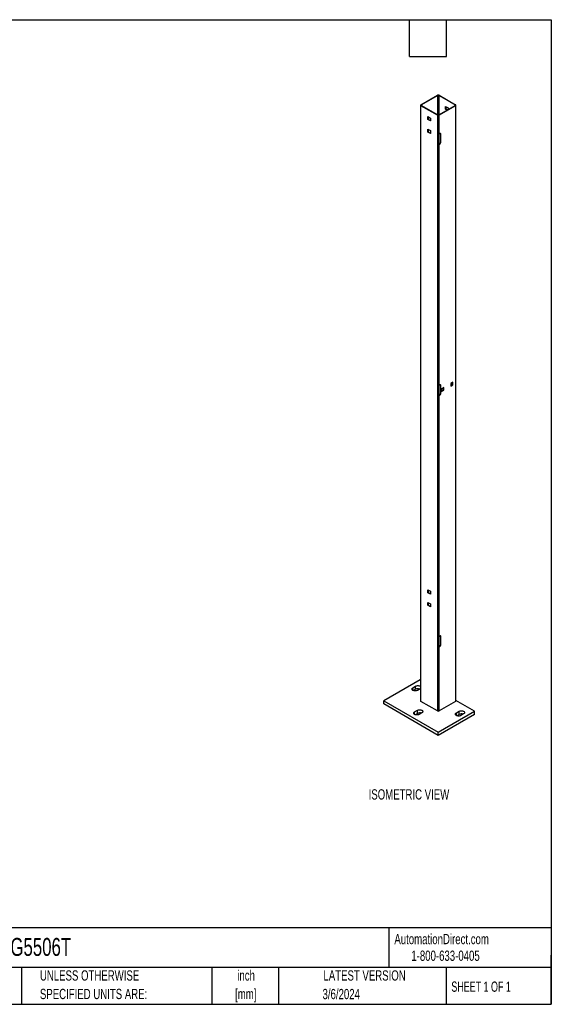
# Model space of a CAD drawing. Header units: inches. Extents: x 0.2 to 10.8, y 0.2 to 8.2.
# Tile 2 of 2: x 6.4 to 10.8, y 0.2 to 8.2. Entities that reach past the tile are written whole.
import ezdxf

# ---------------------------------------------------------------- set-up
doc = ezdxf.new("R2010")
doc.units = ezdxf.units.IN
doc.header["$MEASUREMENT"] = 0
doc.layers.add('DIMENSIONS', color=140, linetype='Continuous', lineweight=25)
doc.layers.add('TEXT', color=140, linetype='Continuous', lineweight=25)
doc.styles.add('SLDTEXTSTYLE0', font='TXT', dxfattribs={"width": 0.7})
doc.styles.add('SLDTEXTSTYLE1', font='TXT', dxfattribs={"width": 0.65})

# ---------------------------------------------------------------- blocks, each defined once
blk = doc.blocks.new('SW_NOTE_0')
at = {"layer": 'DIMENSIONS', "color": 0, "insert": (0, 0.859), "char_height": 0.66667, "attachment_point": 1, "style": 'SLDTEXTSTYLE0'}
blk.add_mtext('ISOMETRIC VIEW', dxfattribs=at)
blk = doc.blocks.new('ISOMETRIC_VIEW')
at = {"layer": 'DIMENSIONS', "color": 140}
blk.add_blockref('SW_NOTE_0', (0, -0.097), dxfattribs=at)

msp = doc.modelspace()

# ---------------------------------------------------------------- linework, layer by layer
for p, q in [((9.69196, 7.55942), (9.82513, 7.6363)), ((9.82855, 7.63433), (9.69538, 7.55745)), ((9.82855, 7.47636), (9.82855, 7.63433)), ((9.96903, 7.55745), (9.83586, 7.63433)), ((9.83586, 7.63433), (9.83586, 7.48123)), ((9.83928, 7.6363), (9.97245, 7.55942)), ((9.68903, 7.55534), (9.68903, 2.71564)), ((9.82513, 7.47438), (9.69196, 7.55126)), ((9.69196, 2.71156), (9.69196, 7.55126)), ((9.69538, 7.55745), (9.69538, 7.55323)), ((9.69538, 7.55323), (9.82855, 7.47636)), ((9.83586, 7.47636), (9.96903, 7.55323)), ((9.97245, 7.55126), (9.83928, 7.47438)), ((9.89232, 7.54539), (9.91257, 7.53369)), ((9.89232, 7.522), (9.89232, 7.54539)), ((9.89232, 7.522), (9.89573, 7.52397)), ((9.90362, 7.51547), (9.89232, 7.522)), ((9.89573, 7.52397), (9.89573, 7.54341)), ((9.90704, 7.51745), (9.89573, 7.52397)), ((9.91257, 7.53369), (9.91257, 7.52064)), ((9.96903, 7.55323), (9.96903, 7.55745)), ((9.97245, 7.55126), (9.97245, 2.71156)), ((9.97538, 2.71564), (9.97538, 7.55534)), ((9.74842, 7.46232), (9.76868, 7.45063)), ((9.74842, 7.43893), (9.74842, 7.46232)), ((9.74842, 7.43893), (9.75184, 7.4409)), ((9.75184, 7.46035), (9.75184, 7.4409)), ((9.75184, 7.4409), (9.76868, 7.43118)), ((9.76868, 7.45063), (9.76868, 7.42723)), ((9.82513, 7.47438), (9.82513, 2.63468)), ((9.83449, 7.4818), (9.83449, 7.47579)), ((9.83586, 7.48123), (9.84008, 7.47879)), ((9.838, 7.47999), (9.838, 7.47759)), ((9.83928, 7.32128), (9.83928, 7.47438)), ((9.76868, 7.42723), (9.74842, 7.43893)), ((9.74842, 7.36025), (9.76868, 7.34856)), ((9.74842, 7.33686), (9.74842, 7.36025)), ((9.74842, 7.33686), (9.75184, 7.33883)), ((9.76868, 7.32517), (9.74842, 7.33686)), ((9.75184, 7.35828), (9.75184, 7.33883)), ((9.75184, 7.33883), (9.76868, 7.32911)), ((9.76868, 7.34856), (9.76868, 7.32517)), ((9.838, 7.2356), (9.838, 7.32066)), ((9.84576, 7.32502), (9.83928, 7.32128)), ((9.85342, 7.3206), (9.85, 7.32257)), ((9.85, 7.25521), (9.85, 7.32257)), ((9.85342, 7.25323), (9.85342, 7.3206)), ((9.838, 7.23943), (9.84234, 7.24194)), ((9.83928, 7.23622), (9.84576, 7.23997)), ((9.83928, 5.27993), (9.83928, 7.23622)), ((9.84576, 7.23997), (9.84234, 7.24194)), ((9.85342, 7.25323), (9.85, 7.25521)), ((9.84576, 5.28367), (9.83928, 5.27993)), ((9.85342, 5.27925), (9.85, 5.28122)), ((9.85, 5.21386), (9.85, 5.28122)), ((9.9519, 5.30454), (9.93348, 5.29391)), ((9.93348, 5.29391), (9.93348, 5.27265)), ((9.93348, 5.27659), (9.94848, 5.28525)), ((9.93348, 5.27265), (9.9519, 5.28328)), ((9.94848, 5.28525), (9.94848, 5.30257)), ((9.9519, 5.28328), (9.94848, 5.28525)), ((9.9519, 5.28328), (9.9519, 5.30454)), ((9.838, 5.19425), (9.838, 5.27931)), ((9.838, 5.19808), (9.84234, 5.20059)), ((9.84576, 5.19861), (9.84234, 5.20059)), ((9.85342, 5.21188), (9.85, 5.21386)), ((9.85342, 5.21188), (9.85342, 5.27925)), ((9.87824, 5.26202), (9.85983, 5.25139)), ((9.85983, 5.25139), (9.85983, 5.23013)), ((9.85983, 5.23407), (9.87482, 5.24273)), ((9.85983, 5.23013), (9.87824, 5.24076)), ((9.87482, 5.24273), (9.87482, 5.26005)), ((9.87824, 5.24076), (9.87482, 5.24273)), ((9.87824, 5.24076), (9.87824, 5.26202)), ((9.83928, 5.19487), (9.84576, 5.19861)), ((9.83928, 3.23858), (9.83928, 5.19487)), ((9.74842, 3.61777), (9.76868, 3.60608)), ((9.74842, 3.59438), (9.74842, 3.61777)), ((9.75184, 3.6158), (9.75184, 3.59635)), ((9.76868, 3.60608), (9.76868, 3.58269)), ((9.74842, 3.59438), (9.75184, 3.59635)), ((9.76868, 3.58269), (9.74842, 3.59438)), ((9.75184, 3.59635), (9.76868, 3.58663)), ((9.74842, 3.5157), (9.76868, 3.50401)), ((9.74842, 3.49231), (9.74842, 3.5157)), ((9.74842, 3.49231), (9.75184, 3.49429)), ((9.76868, 3.48062), (9.74842, 3.49231)), ((9.75184, 3.51373), (9.75184, 3.49429)), ((9.75184, 3.49429), (9.76868, 3.48457)), ((9.76868, 3.50401), (9.76868, 3.48062)), ((9.838, 3.1529), (9.838, 3.23795)), ((9.84576, 3.24232), (9.83928, 3.23858)), ((9.85342, 3.2379), (9.85, 3.23987)), ((9.85, 3.1725), (9.85, 3.23987)), ((9.85342, 3.17053), (9.85342, 3.2379)), ((9.838, 3.15673), (9.84234, 3.15924)), ((9.83928, 3.15352), (9.84576, 3.15726)), ((9.83928, 2.63468), (9.83928, 3.15352)), ((9.84576, 3.15726), (9.84234, 3.15924)), ((9.85342, 3.17053), (9.85, 3.1725)), ((9.68489, 2.88572), (9.39026, 2.71564)), ((9.68903, 2.88333), (9.68489, 2.88572)), ((9.62597, 2.82194), (9.64806, 2.8347)), ((9.62597, 2.80068), (9.62597, 2.82194)), ((9.64806, 2.80918), (9.63003, 2.79877)), ((9.64806, 2.80918), (9.64806, 2.8347)), ((9.68489, 2.81344), (9.66279, 2.80068)), ((9.39026, 2.69012), (9.39026, 2.71564)), ((9.39026, 2.71564), (9.83221, 2.46051)), ((9.83221, 2.43499), (9.39026, 2.69012)), ((9.82513, 2.63468), (9.69196, 2.71156)), ((9.97245, 2.71156), (9.83928, 2.63468)), ((10.12683, 2.63059), (9.97538, 2.71803)), ((9.6407, 2.62634), (9.66279, 2.6391)), ((9.6407, 2.60508), (9.6407, 2.62634)), ((9.66279, 2.61358), (9.64476, 2.60317)), ((9.66279, 2.61358), (9.66279, 2.6391)), ((9.69962, 2.61784), (9.67753, 2.60508)), ((9.83221, 2.46051), (10.12683, 2.63059)), ((10.12683, 2.60508), (9.83221, 2.43499)), ((9.97952, 2.61784), (10.00162, 2.63059)), ((9.97952, 2.59658), (9.97952, 2.61784)), ((10.00162, 2.60508), (9.98358, 2.59466)), ((10.00162, 2.60508), (10.00162, 2.63059)), ((10.03845, 2.60933), (10.01635, 2.59658)), ((10.12683, 2.60508), (10.12683, 2.63059)), ((9.83221, 2.43499), (9.83221, 2.46051))]:
    msp.add_line(p, q)
at = {"flags": 128}
for points in [[(9.66279, 2.80068), (9.65824, 2.79858), (9.65298, 2.79712), (9.6473, 2.79637), (9.64146, 2.79637), (9.63578, 2.79712), (9.63053, 2.79858), (9.62597, 2.80068), (9.62233, 2.80331), (9.6198, 2.80634), (9.6185, 2.80963), (9.6185, 2.81299), (9.6198, 2.81628), (9.62233, 2.81931), (9.62597, 2.82194)], [(9.64806, 2.8347), (9.65262, 2.8368), (9.65788, 2.83826), (9.66356, 2.83901), (9.66939, 2.83901), (9.67508, 2.83826), (9.68033, 2.8368), (9.68489, 2.8347), (9.68853, 2.83206), (9.68903, 2.83158)], [(9.68903, 2.81655), (9.68853, 2.81607), (9.68489, 2.81344)], [(9.66279, 2.6391), (9.66735, 2.6412), (9.67261, 2.64266), (9.67829, 2.64341), (9.68412, 2.64341), (9.68981, 2.64266), (9.69506, 2.6412), (9.69962, 2.6391), (9.70326, 2.63647), (9.70579, 2.63343), (9.70709, 2.63015), (9.70709, 2.62679), (9.70579, 2.6235), (9.70326, 2.62047), (9.69962, 2.61784)], [(9.67753, 2.60508), (9.67297, 2.60298), (9.66771, 2.60152), (9.66203, 2.60077), (9.6562, 2.60077), (9.65051, 2.60152), (9.64526, 2.60298), (9.6407, 2.60508), (9.63706, 2.60771), (9.63453, 2.61075), (9.63323, 2.61403), (9.63323, 2.6174), (9.63453, 2.62068), (9.63706, 2.62371), (9.6407, 2.62634)], [(10.01635, 2.59658), (10.01179, 2.59448), (10.00653, 2.59302), (10.00085, 2.59227), (9.99502, 2.59227), (9.98933, 2.59302), (9.98408, 2.59448), (9.97952, 2.59658), (9.97588, 2.59921), (9.97335, 2.60224), (9.97206, 2.60552), (9.97206, 2.60889), (9.97335, 2.61217), (9.97588, 2.61521), (9.97952, 2.61784)], [(10.00162, 2.63059), (10.00618, 2.63269), (10.01143, 2.63415), (10.01712, 2.6349), (10.02295, 2.6349), (10.02863, 2.63415), (10.03389, 2.63269), (10.03845, 2.63059), (10.04208, 2.62796), (10.04461, 2.62493), (10.04591, 2.62165), (10.04591, 2.61828), (10.04461, 2.615), (10.04208, 2.61197), (10.03845, 2.60933)]]:
    msp.add_lwpolyline(points, dxfattribs=at)
for centre, radius, start, end in [((9.83221, 7.62266), 0.01537, 62.609672, 117.390328), ((9.83221, 7.62728), 0.00794, 62.609672, 117.390328), ((9.69351, 7.55534), 0.00437, 110.783421, 249.216579), ((9.69618, 7.55534), 0.00226, 110.783421, 249.216579), ((9.96823, 7.55534), 0.00226, 290.783421, 69.216579), ((9.9709, 7.55534), 0.00437, 290.783421, 69.216579), ((9.83221, 7.48803), 0.01537, 242.609672, 297.390328), ((9.83221, 7.48341), 0.00794, 242.609672, 297.390328), ((9.83287, 7.47595), 0.00607, 60.518298, 74.585556), ((9.83399, 7.33049), 0.01062, 292.170712, 299.844522), ((9.84875, 7.32136), 0.00473, 350.785963, 129.203285), ((9.84326, 7.32285), 0.00675, 357.664423, 28.492563), ((9.83399, 7.24544), 0.01062, 292.170712, 299.844522), ((9.83337, 7.25596), 0.01665, 302.605478, 357.394522), ((9.83679, 7.25399), 0.01665, 302.605478, 357.394522), ((9.84875, 5.28), 0.00473, 350.785963, 129.203285), ((9.84326, 5.2815), 0.00675, 357.664423, 28.492563), ((9.83399, 5.28914), 0.01062, 292.170712, 299.844522), ((9.83337, 5.21461), 0.01665, 302.605478, 357.394522), ((9.83679, 5.21264), 0.01665, 302.605478, 357.394522), ((9.83399, 5.20408), 0.01062, 292.170712, 299.844522), ((9.83399, 3.24779), 0.01062, 292.170712, 299.844522), ((9.84875, 3.23865), 0.00473, 350.785963, 129.203285), ((9.84326, 3.24014), 0.00675, 357.664423, 28.492563), ((9.83399, 3.16273), 0.01062, 292.170712, 299.844522), ((9.83337, 3.17326), 0.01665, 302.605478, 357.394522), ((9.83679, 3.17129), 0.01665, 302.605478, 357.394522), ((9.6666, 2.7733), 0.04038, 69.361377, 117.320431), ((9.69404, 2.71614), 0.00503, 185.694799, 245.625342), ((9.97037, 2.71614), 0.00503, 294.374658, 354.305201), ((9.68133, 2.5777), 0.04038, 69.361377, 117.320431), ((9.83221, 2.64832), 0.01537, 242.609672, 297.390328), ((10.02015, 2.5692), 0.04038, 69.361377, 117.320431)]:
    msp.add_arc(centre, radius, start, end)
at = {"layer": 'TEXT'}
for p, q in [((0.25, 8.25), (10.75, 8.25)), ((9.6, 7.95), (9.6, 8.25)), ((9.9, 7.95), (9.9, 8.25)), ((10.75, 8.25), (10.75, 0.25)), ((9.6, 7.95), (9.9, 7.95)), ((10.75, 0.87111), (0.25, 0.87111)), ((9.4321, 0.87111), (9.4321, 0.55)), ((10.75, 0.25), (10.75, 0.65)), ((10.75, 0.55), (0.25, 0.55)), ((6.44804, 0.55), (6.44804, 0.25)), ((7.99308, 0.55), (7.99308, 0.25)), ((8.53591, 0.55), (8.53591, 0.25)), ((9.89562, 0.55), (9.89562, 0.25)), ((0.25, 0.25), (10.75, 0.25))]:
    msp.add_line(p, q, dxfattribs=at)

# ---------------------------------------------------------------- block references
at = {"color": 7, "linetype": 'Continuous', "xscale": 0.125, "yscale": 0.125, "zscale": 0.125}
msp.add_blockref('ISOMETRIC_VIEW', (9.26726, 1.90201), dxfattribs=at)

# ---------------------------------------------------------------- texts
at = {"color": 179, "linetype": 'Continuous', "lineweight": 18, "char_height": 0.0833333, "attachment_point": 1, "style": 'SLDTEXTSTYLE0'}
for s, insert in [('AutomationDirect.com', (9.47618, 0.82191)), ('1-800-633-0405', (9.61384, 0.6865))]:
    msp.add_mtext(s, dxfattribs=dict(at, insert=insert))
at = {"layer": 'TEXT'}
for s, insert, char_height, attachment_point, style in [('XG5506T', (6.26802, 0.78918), 0.145833, 1, 'SLDTEXTSTYLE0'), ('UNLESS OTHERWISE', (6.59874, 0.52614), 0.0833333, 1, 'SLDTEXTSTYLE0'), ('inch', (8.2726, 0.52604), 0.083333, 2, 'SLDTEXTSTYLE0'), ('LATEST VERSION', (9.23434, 0.52614), 0.0833333, 2, 'SLDTEXTSTYLE0'), ('SHEET 1 OF 1', (9.93863, 0.4351), 0.0833333, 1, 'SLDTEXTSTYLE1'), ('SPECIFIED UNITS ARE:', (6.59874, 0.37566), 0.0833333, 1, 'SLDTEXTSTYLE0'), ('[mm]', (8.2698, 0.37555), 0.083333, 2, 'SLDTEXTSTYLE0'), ('3/6/2024', (9.04485, 0.3751), 0.083333, 2, 'SLDTEXTSTYLE0')]:
    msp.add_mtext(s, dxfattribs=dict(at, insert=insert, char_height=char_height, attachment_point=attachment_point, style=style))

doc.saveas('drawing.dxf')
